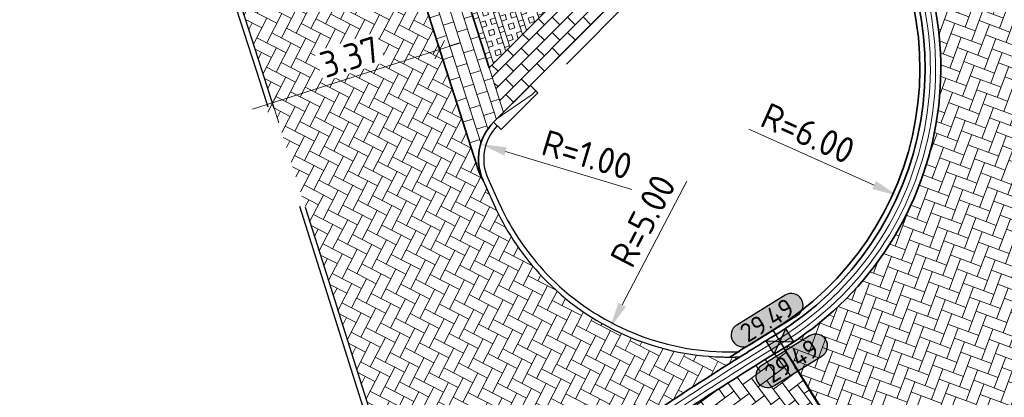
# Model space of a CAD drawing. Header units: metres. Extents: x 199937 to 201628, y 374508 to 375260.
# Tile 71 of 183: x 201200.2 to 201219.09, y 374807.22 to 374814.48. Entities that reach past the tile are written whole.
import ezdxf
from ezdxf.enums import TextEntityAlignment as Align

# ---------------------------------------------------------------- set-up
doc = ezdxf.new("R2010")
doc.units = ezdxf.units.M
doc.linetypes.add('VH-GELEIDEBAND', pattern=[6, 2, -2, 0, -2])
doc.linetypes.add('VH-OPSLUITBAND_100X200', pattern=[16, 8, -2, 4, -2])
for name, color, linetype, lineweight in [('N-WE-OG-HOOGTELIJN-G', 7, 'Continuous', 25), ('N-WE-RI-KOLK-S', 7, 'Continuous', 25), ('N-WE-VH-GOOT-G', 170, 'Continuous', 35), ('N-WE-VH-KANTOPSLUITING_GELEIDEBAND_50 200-G', 20, 'VH-GELEIDEBAND', 35), ('N-WE-VH-KANTOPSLUITING_GELEIDEBAND_50 200_250_INRITVERLOOPBAND-S', 20, 'Continuous', 25), ('N-WE-VH-KANTOPSLUITING_OPSLUITBAND_100X200-G', 150, 'VH-OPSLUITBAND_100X200', 35), ('N-WE-VH-KANTVERHARDING_STREKLAAG-G', 60, 'Continuous', 18), ('N-WE-VH-VERHARDING_BETONSTRAATSTEEN-G', 252, 'Continuous', 35), ('N-WE-VH-VERHARDING_GRASBETONSTEEN-A', 72, 'Continuous', 18), ('N-WE-VH-VERHARDING_GRASBETONSTEEN-G', 70, 'Continuous', 35), ('N-WE-VW-MARKERING_PARKEERVAK-G', 7, 'Continuous', 35), ('X-XX-AL-HOOGTELABEL-S', 7, 'Continuous', 25), ('X-XX-AL-M-200', 7, 'Continuous', 18)]:
    doc.layers.add(name, color=color, linetype=linetype, lineweight=lineweight)
doc.layers.add('N-WE-VH-VERHARDING_BETONSTRAATSTEEN_HEIDE-A', color=7, linetype='Continuous', lineweight=0, true_color=0x986657)
doc.layers.add('N-WE-VH-VERHARDING_BETONSTRAATSTEEN_ROOD-A', color=7, linetype='Continuous', lineweight=0, true_color=0xa92c0a)
doc.layers.add('X-XX-AL-HULPLIJN-G', color=7, linetype='Continuous', lineweight=18, plot=False)
doc.styles.add('NLCS-ISO-ANNOTATIEF-T18', font='NLCS-ISO.ttf', dxfattribs={"height": 1.8})
doc.styles.add('NLCS-ISO-M200-T25', font='NLCS-ISO.ttf', dxfattribs={"height": 0.5})
doc.dimstyles.new('NLCS-M200-T25-PIJL_L2_H1', dxfattribs={"dimscale": 0.2, "dimtxt": 2.5, "dimasz": 2.5, "dimexe": 2, "dimexo": 2, "dimgap": 0.7, "dimtad": 1, "dimzin": 0, "dimdsep": 46, "dimtxsty": 'NLCS-ISO-M200-T25', "dimcen": 0, "dimdle": 2, "dimclrd": 256, "dimclre": 256, "dimclrt": 256, "dimadec": 1, "dimazin": 0, "dimtfac": 1, "dimtdec": 3, "dimtofl": 0, "dimtmove": 0, "dimatfit": 3, "dimfxl": 2, "dimfxlon": 1, "dimtfillclr": 256, "dimtolj": 1, "dimtzin": 0, "dimlwd": -1, "dimlwe": -1, "dimarcsym": 0})
doc.dimstyles.new('NLCS-M200-T25-SCHRAP_L2_H1', dxfattribs={"dimscale": 0.2, "dimtxt": 2.5, "dimasz": 1.4, "dimexe": 2, "dimexo": 2, "dimgap": 0.7, "dimtad": 1, "dimzin": 0, "dimdsep": 46, "dimtxsty": 'NLCS-ISO-M200-T25', "dimblk": 'OBLIQUE', "dimcen": 0, "dimdle": 2, "dimclrd": 256, "dimclre": 256, "dimclrt": 256, "dimadec": 1, "dimazin": 0, "dimtfac": 1, "dimtdec": 3, "dimtofl": 0, "dimtmove": 0, "dimatfit": 3, "dimldrblk": 'OBLIQUE', "dimfxl": 2, "dimfxlon": 1, "dimtfillclr": 256, "dimtolj": 1, "dimtzin": 0, "dimlwd": -1, "dimlwe": -1, "dimarcsym": 0})

# ---------------------------------------------------------------- blocks, each defined once
blk = doc.blocks.new('*U283')
h = blk.add_hatch(color=253)
h.dxf.hatch_style = 1
edge = h.paths.add_edge_path()
edge.add_line((2.726055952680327, 1.132202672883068), (-2.726055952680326, 1.132202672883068))
edge.add_arc((-2.726055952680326, 0), 1.132202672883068, 90, 270)
edge.add_line((-2.726055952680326, -1.132202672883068), (2.726055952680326, -1.132202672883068))
edge.add_arc((2.726055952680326, 3.697785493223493e-32), 1.132202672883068, 270, 450)
blk.add_lwpolyline([(2.726055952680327, 1.132202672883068), (-2.726055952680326, 1.132202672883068, 0.9999999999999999), (-2.726055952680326, -1.132202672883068), (2.726055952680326, -1.132202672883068, 0.9999999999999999)], format="xyb", close=True)
at = {"style": 'NLCS-ISO-ANNOTATIEF-T18'}
blk.add_attdef('HGT', text='', height=1.8, dxfattribs=at).set_placement((-0.002853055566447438, -0.0004570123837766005), align=Align.MIDDLE_CENTER)
blk = doc.blocks.new('SVH-GELEIDEBAND INRITVERLOOPBAND_50 200X200_LINKS_L1000_HD-MM')
at = {"linetype": 'Continuous', "lineweight": 0}
blk.add_lwpolyline([(0, 0), (1000, 1.13686837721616e-13), (1000, 200.0000000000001), (0, 200)], close=True, dxfattribs=at)
blk.add_lwpolyline([(900, 1.023181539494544e-13), (100, 150), (0, 150)], dxfattribs=at)
blk = doc.blocks.new('*D513')
at = {"layer": 'Defpoints', "color": 0, "transparency": 16777216}
blk.add_point((201209.0455213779, 374812.0875442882), dxfattribs=at)
at = {"layer": 'X-XX-AL-M-200', "transparency": 16777216}
blk.add_line((201211.9477689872, 374811.2169934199), (201209.5244401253, 374811.9438890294), dxfattribs=at)
blk.add_solid([(201209.5483826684, 374812.0237088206), (201209.5004975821, 374811.8640692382), (201209.0455213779, 374812.0875442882)], dxfattribs=at)
at = {"layer": 'X-XX-AL-M-200', "transparency": 16777216, "insert": (201211.0876150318, 374811.8821702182), "char_height": 0.5, "attachment_point": 5, "rotation": 343.30299105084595, "style": 'NLCS-ISO-M200-T25', "bg_fill": 3, "box_fill_scale": 1.1, "bg_fill_color": 256, "bg_fill_true_color": 13158600, "bg_fill_transparency": 0}
blk.add_mtext('\\A1;R=1.00', dxfattribs=at)
at = {"layer": 'Defpoints', "color": 0, "transparency": 16777216}
blk.add_point((201210.0033588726, 374811.8002337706), dxfattribs=at)
blk = doc.blocks.new('*D514')
at = {"layer": 'Defpoints', "color": 0, "transparency": 16777216}
for p in [(201213.8162872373, 374812.9410081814), (201211.5286598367, 374808.5570343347)]:
    blk.add_point(p, dxfattribs=at)
at = {"layer": 'X-XX-AL-M-200', "transparency": 16777216}
blk.add_line((201212.9997899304, 374811.3762853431), (201211.7599695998, 374809.0003127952), dxfattribs=at)
blk.add_solid([(201211.6860898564, 374809.0388644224), (201211.8338493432, 374808.961761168), (201211.5286598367, 374808.5570343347)], dxfattribs=at)
at = {"layer": 'X-XX-AL-M-200', "transparency": 16777216, "insert": (201212.1613429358, 374810.6125238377), "char_height": 0.5, "attachment_point": 5, "rotation": 62.44372964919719, "style": 'NLCS-ISO-M200-T25', "bg_fill": 3, "box_fill_scale": 1.1, "bg_fill_color": 256, "bg_fill_true_color": 13158600, "bg_fill_transparency": 0}
blk.add_mtext('\\A1;R=5.00', dxfattribs=at)
blk = doc.blocks.new('*D515')
at = {"layer": 'Defpoints', "color": 0, "transparency": 16777216}
for p in [(201211.5731439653, 374813.5413103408), (201217.0517407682, 374811.0948890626)]:
    blk.add_point(p, dxfattribs=at)
at = {"layer": 'X-XX-AL-M-200', "transparency": 16777216}
blk.add_line((201214.193739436, 374812.3711054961), (201216.5951910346, 374811.2987575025), dxfattribs=at)
blk.add_solid([(201216.6291691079, 374811.3748491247), (201216.5612129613, 374811.2226658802), (201217.0517407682, 374811.0948890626)], dxfattribs=at)
at = {"layer": 'X-XX-AL-M-200', "transparency": 16777216, "insert": (201215.3252077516, 374812.2929745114), "char_height": 0.5, "attachment_point": 5, "rotation": 335.93725180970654, "style": 'NLCS-ISO-M200-T25', "bg_fill": 3, "box_fill_scale": 1.1, "bg_fill_color": 256, "bg_fill_true_color": 13158600, "bg_fill_transparency": 0}
blk.add_mtext('\\A1;R=6.00', dxfattribs=at)
blk = doc.blocks.new('N-SRI-KOLK_STRAAT_450X300-SO')
h = blk.add_hatch(color=256)
h.dxf.hatch_style = 1
h.paths.add_polyline_path([(-7.127631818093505e-14, 0.7499999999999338), (-1.125000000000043, 1.49999999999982), (-1.125000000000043, 4.75175454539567e-14)])
h.paths.add_polyline_path([(1.1249999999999, 4.75175454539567e-14), (1.1249999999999, 1.49999999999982), (-7.122080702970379e-14, 0.7499999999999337)])
for p, q in [((-1.125000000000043, 4.75175454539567e-14), (1.1249999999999, 1.49999999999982)), ((1.1249999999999, 4.75175454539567e-14), (-1.125000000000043, 1.49999999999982))]:
    blk.add_line(p, q)
at = {"flags": 128}
blk.add_lwpolyline([(-1.125000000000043, 4.75175454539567e-14), (1.1249999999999, 4.75175454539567e-14), (1.1249999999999, 1.49999999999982), (-1.125000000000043, 1.49999999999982)], close=True, dxfattribs=at)
blk = doc.blocks.new('_Oblique')
at = {"color": 0, "linetype": 'ByBlock', "lineweight": -2}
blk.add_line((-0.5, -0.5), (0.5, 0.5), dxfattribs=at)
blk = doc.blocks.new('*D734')
at = {"layer": 'Defpoints', "color": 0, "transparency": 16777216}
for p in [(201208.258828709, 374813.900781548), (201208.2588287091, 374813.9007815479), (201205.0506977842, 374812.8760294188)]:
    blk.add_point(p, dxfattribs=at)
at = {"layer": 'X-XX-AL-M-200', "transparency": 16777216}
for p, q in [((201204.6696644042, 374812.7543184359), (201208.6398620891, 374814.0224925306)), ((201208.2588287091, 374813.9007815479), (201208.3805396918, 374813.5197481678)), ((201205.0506977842, 374812.8760294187), (201205.1724087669, 374812.4949960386))]:
    blk.add_line(p, q, dxfattribs=at)
at = {"layer": 'X-XX-AL-M-200', "transparency": 16777216, "xscale": 0.28, "yscale": 0.28, "zscale": 0.28}
for p, rotation in [((201208.2588287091, 374813.9007815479), 17.71469926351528), ((201205.0506977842, 374812.8760294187), 197.7146992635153)]:
    blk.add_blockref('_Oblique', p, dxfattribs=dict(at, rotation=rotation))
at = {"layer": 'X-XX-AL-M-200', "transparency": 16777216, "insert": (201206.5360950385, 374813.7599130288), "char_height": 0.5, "attachment_point": 5, "rotation": 17.714699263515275, "style": 'NLCS-ISO-M200-T25', "bg_fill": 3, "box_fill_scale": 1.1, "bg_fill_color": 256, "bg_fill_true_color": 13158600, "bg_fill_transparency": 0}
blk.add_mtext('\\A1;3.37', dxfattribs=at)

msp = doc.modelspace()

# ---------------------------------------------------------------- hatches: boundary and pattern name
at = {"layer": 'N-WE-VH-VERHARDING_BETONSTRAATSTEEN_HEIDE-A', "true_color": 0x986657}
h = msp.add_hatch(dxfattribs=at)
h.set_pattern_fill('AVH-HEI_BSS_KEIFRMT_KEPER-SO', color=25, scale=2, angle=-27.28853069, pattern_type=2)
h.set_pattern_definition([(332.71146931, (201123.740729, 375003.373236), (0.2829079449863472, 0.09034984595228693), [0.63, -0.21]), (242.71146931, (201123.933287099, 375003.7464937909), (0.2829079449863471, 0.09034984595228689), [0.63, -0.21])])
h.paths.add_polyline_path([(201206.0201189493, 374820.9093778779), (201205.4683825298, 374820.3552944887), (201204.6079319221, 374819.5146590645), (201203.3229938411, 374818.2303408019), (201204.9060990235, 374813.3328373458), (201206.0110267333, 374809.8422145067), (201206.9936067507, 374806.7367345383, -0.07197892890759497), (201207.3090970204, 374804.8940325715, -0.0685536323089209), (201207.111482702, 374803.1222606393), (201210.4972542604, 374805.6380615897, -0.01486091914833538), (201214.0222236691, 374808.0001872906, -0.01738158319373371), (201213.6790714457, 374807.9977865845, -0.09790249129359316), (201211.8084726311, 374808.4220319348, -0.09790249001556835), (201210.2399290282, 374809.5260224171, -0.08396261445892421), (201209.3187256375, 374810.8876500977), (201208.9875554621, 374811.6193997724)])
h = msp.add_hatch(dxfattribs=at)
h.set_pattern_fill('AVH-HEI_BSS_KEIFRMT_KEPER-SO', color=25, scale=2, angle=-53.38576831, pattern_type=2)
h.set_pattern_definition([(306.61423169, (0, 0), (0.2938096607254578, -0.04331146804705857), [0.63, -0.21]), (216.61423169, (0.3371211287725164, 0.2504981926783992), (0.2938096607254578, -0.04331146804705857), [0.63, -0.21])])
h.paths.add_polyline_path([(201214.8628148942, 374808.1684093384, 0.007033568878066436), (201213.1718236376, 374807.1000740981), (201215.2229599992, 374803.7500269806, -0.01978989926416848), (201216.9748153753, 374804.7189550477)])
at = {"layer": 'N-WE-VH-VERHARDING_BETONSTRAATSTEEN_ROOD-A'}
h = msp.add_hatch(dxfattribs=at)
h.set_pattern_fill('AVH-ROO_BSS_KEIFRMT_KEPER-SO', color=36, scale=2, angle=69.61158121, pattern_type=2)
h.set_pattern_definition([(69.61158121, (0, 0), (-0.1236836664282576, 0.2700043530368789), [0.63, -0.21]), (339.61158121, (-0.3936880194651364, 0.1463206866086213), (-0.1236836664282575, 0.2700043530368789), [0.63, -0.21])])
edge = h.paths.add_edge_path()
edge.add_arc((201227.4227297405, 374821.931878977), 6.300000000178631, 219.8173336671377, 294.61158121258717, ccw=False)
edge.add_arc((201552.6215671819, 375093.0440538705), 429.6864608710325, 219.3359814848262, 219.81733366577, ccw=False)
edge.add_line((201220.2838839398, 374820.6801081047), (201216.4458304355, 374817.5346706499))
edge.add_arc((201211.5731439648, 374813.5413103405), 6.300000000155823, -58.52207706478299, 39.33598148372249, ccw=False)
edge.add_line((201214.8628148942, 374808.1684093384), (201216.9748153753, 374804.7189550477))
edge.add_arc((201228.3342783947, 374782.1124824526), 25.30000006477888, 114.6115812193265, 116.6789423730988, ccw=False)
edge.add_line((201217.7977247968, 374805.1140267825), (201232.1210787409, 374811.6752725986))
edge.add_line((201232.1210787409, 374811.6752725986), (201230.0464565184, 374816.2042217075))
h = msp.add_hatch(dxfattribs=at)
h.set_pattern_fill('AVH-ROO_BSS_KEIFRMT_HALFST-SO', color=36, scale=2, angle=17.71469926, pattern_type=2)
h.set_pattern_definition([(17.71469926, (201206.0201189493, 374820.9093778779), (0.1361442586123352, 0.2639407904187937), [0.21, -0.21]), (107.71469926, (201206.0201189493, 374820.9093778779), (-0.2000425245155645, -0.06389826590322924), [])])
edge = h.paths.add_edge_path()
edge.add_line((201208.472283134, 374815.860682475), (201207.8366804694, 374815.2223760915))
edge.add_line((201207.8366804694, 374815.2223760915), (201209.092316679, 374811.3879206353))
edge.add_arc((201210.0019962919, 374811.8004805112), 0.9988606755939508, 135.0764828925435, 204.3953457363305, ccw=False)
edge.add_line((201209.2947529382, 374812.5058382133), (201209.4832392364, 374812.6951262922))
edge.add_line((201209.4832392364, 374812.6951262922), (201208.472283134, 374815.860682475))
h = msp.add_hatch(dxfattribs=at)
h.set_pattern_fill('AVH-ROO_BSS_KEIFRMT_HALFST-SO', color=36, scale=2, angle=135.12160323, pattern_type=2)
h.set_pattern_definition([(135.12160323, (201123.740729, 375003.373236), (-0.2969841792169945, -0.0006303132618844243), [0.21, -0.21]), (225.12160323, (201123.740729, 375003.373236), (0.1488072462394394, -0.148176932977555), [])])
h.paths.add_polyline_path([(201211.4558352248, 374814.6761132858), (201211.177323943, 374815.5301969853), (201209.2090816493, 374813.5535822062), (201209.4832392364, 374812.6951262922)])
at = {"layer": 'N-WE-VH-VERHARDING_GRASBETONSTEEN-A', "true_color": 0x52a500}
h = msp.add_hatch(dxfattribs=at)
h.set_pattern_fill('AVH-GRASBETONSTEEN_01-SO', color=74, angle=17.71469926, pattern_type=2)
h.set_pattern_definition([(107.71469926, (201206.0201189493, 374820.9093778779), (-0.3810333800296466, -0.1217109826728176), []), (107.71469926, (201206.1153772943, 374820.9398056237), (-0.3810333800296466, -0.1217109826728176), []), (17.71469926, (201206.0201189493, 374820.9093778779), (-0.1217109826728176, 0.3810333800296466), [-0.1, 0.1]), (17.71469926, (201205.9896912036, 374821.004636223), (-0.1217109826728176, 0.3810333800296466), [-0.1, 0.1]), (17.71469926, (201205.959263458, 374821.099894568), (-0.1217109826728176, 0.3810333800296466), [0.1, -0.1]), (17.71469926, (201205.9288357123, 374821.195152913), (-0.1217109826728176, 0.3810333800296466), [0.1, -0.1]), (107.71469926, (201206.2106356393, 374820.9702333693), (-0.3810333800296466, -0.1217109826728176), [0.09999999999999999, -0.09999999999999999]), (107.71469926, (201206.3058939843, 374821.000661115), (-0.3810333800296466, -0.1217109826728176), [0.09999999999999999, -0.09999999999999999])])
h.paths.add_polyline_path([(201211.177323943, 374815.5301969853), (201210.5506735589, 374817.4518853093), (201208.5922270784, 374815.4851080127), (201209.2090816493, 374813.5535822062)])

# ---------------------------------------------------------------- linework, layer by layer
at = {"layer": 'N-WE-OG-HOOGTELIJN-G'}
msp.add_lwpolyline([(201214.6539468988, 374808.50954591), (201217.2089584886, 374804.3888659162)], dxfattribs=at)
at = {"layer": 'N-WE-VH-GOOT-G'}
for points in [[(201190.3781682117, 374725.9901508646, 0.005832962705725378), (201213.6215774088, 374733.9085403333, 0.4038275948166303), (201216.2898483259, 374739.2512458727), (201200.0198097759, 374791.0364932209, -0.3192733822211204), (201202.7733105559, 374799.5250245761), (201210.6738992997, 374805.3955649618, -0.01766950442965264), (201214.8628148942, 374808.1684093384, 0.4549785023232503), (201216.4458304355, 374817.5346706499, -0.009968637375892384), (201205.7304956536, 374831.1545147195, 0.2999557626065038), (201199.2003929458, 374833.4893782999), (201150.3313457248, 374821.558999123)], [(201207.1114827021, 374803.1222606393), (201210.4972542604, 374805.6380615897, -0.01486091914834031), (201214.0222236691, 374808.0001872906, -0.01486091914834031)]]:
    msp.add_lwpolyline(points, format="xyb", dxfattribs=at)
at = {"layer": 'N-WE-VH-KANTOPSLUITING_GELEIDEBAND_50 200-G', "lineweight": -3}
for points in [[(201206.5840855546, 374821.758843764), (201208.7299956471, 374823.9141537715, -0.5603960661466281), (201209.5596848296, 374823.7163870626), (201212.2229310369, 374815.5492666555, -0.2817428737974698), (201212.101870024, 374815.0414512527), (201210.1420785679, 374813.0733232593)], [(201206.7258067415, 374821.6177228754), (201208.8717183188, 374823.7730595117, -0.5603979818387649), (201209.3695330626, 374823.6544007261), (201212.0327854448, 374815.4872613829, -0.2817428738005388), (201211.9601488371, 374815.1825721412), (201210.000357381, 374813.2144441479)]]:
    msp.add_lwpolyline(points, format="xyb", dxfattribs=at)
at = {"layer": 'N-WE-VH-KANTOPSLUITING_OPSLUITBAND_100X200-G'}
for points in [[(201214.0222236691, 374808.0001872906, -0.002817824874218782), (201214.7061638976, 374808.4242617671, 0.4549785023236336), (201216.2137977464, 374817.3445106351, -0.009976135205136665), (201205.4832082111, 374830.9841652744, 0.2993940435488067), (201199.2715422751, 374833.1979374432), (201151.0719034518, 374821.4309806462)], [(201213.8276996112, 374807.9958974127, -0.003401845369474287), (201214.6539468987, 374808.50954591, 0.4549785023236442), (201216.1364535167, 374817.2811239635, -0.009976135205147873), (201205.4033968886, 374830.923914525, 0.2993940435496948), (201199.2952587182, 374833.1007904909), (201151.0956198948, 374821.3338336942)]]:
    msp.add_lwpolyline(points, format="xyb", dxfattribs=at)
at = {"layer": 'N-WE-VH-KANTOPSLUITING_OPSLUITBAND_100X200-G', "lineweight": -3, "flags": 128}
for points in [[(201207.0149463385, 374803.1483514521, 0.1494256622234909), (201206.8986095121, 374806.7054803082), (201205.9156852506, 374809.8120482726), (201204.8108531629, 374813.3023690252), (201203.2089539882, 374818.2580136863), (201205.9494519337, 374820.9801327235)], [(201207.111482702, 374803.1222606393, 0.1493781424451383), (201206.9936067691, 374806.73673448), (201206.0110267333, 374809.8422145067), (201204.9060990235, 374813.3328373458), (201203.3229938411, 374818.2303408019), (201206.0201189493, 374820.9093778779)], [(201209.2947529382, 374812.5058382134), (201209.2947529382, 374812.5058382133, 0.3116023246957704), (201209.0923166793, 374811.3879206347), (201209.3178547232, 374810.8895744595, 0.001885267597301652), (201209.3333353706, 374810.8558637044, 0.08217618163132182), (201210.2399290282, 374809.5260224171, 0.09790249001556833), (201211.8084726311, 374808.4220319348, 0.09790249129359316), (201213.6790714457, 374807.9977865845, 0.01738158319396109), (201214.0222236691, 374808.0001872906)], [(201209.3656135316, 374812.4352777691, 0.3116023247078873), (201209.1834208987, 374811.4291519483), (201209.4089230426, 374810.9308850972, 0.001880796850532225), (201209.424053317, 374810.8979380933, 0.08217618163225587), (201210.3122510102, 374809.5950842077, 0.09790249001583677), (201211.8490760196, 374808.513417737, 0.09790249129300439), (201213.6818551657, 374808.0977478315, 0.01738158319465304), (201214.0180493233, 374808.1001001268)]]:
    msp.add_lwpolyline(points, format="xyb", dxfattribs=at)
at = {"layer": 'N-WE-VH-KANTVERHARDING_STREKLAAG-G'}
for points in [[(201190.3470273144, 374726.0851784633, 0.005832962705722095), (201213.5882280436, 374734.0028155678, 0.4038275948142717), (201216.1944461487, 374739.2212721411), (201199.9244075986, 374791.0065194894, -0.3192733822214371), (201202.7136681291, 374799.6052915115), (201210.615018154, 374805.476397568, -0.01767283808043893), (201214.8105978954, 374808.2536934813, 0.4549785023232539), (201216.3684862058, 374817.4712839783, -0.009976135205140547), (201205.642830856, 374831.1046667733, 0.2993940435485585), (201199.2241093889, 374833.3922313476), (201150.3550621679, 374821.4618521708)], [(201190.315886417, 374726.180206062, 0.005832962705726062), (201213.5548786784, 374734.0970908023, 0.40382759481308), (201216.0990439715, 374739.1912984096), (201199.8290054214, 374790.9765457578, -0.3192733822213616), (201202.6540257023, 374799.6855584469), (201210.5561364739, 374805.5572297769, -0.01767616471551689), (201214.7583808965, 374808.3389776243, 0.4549785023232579), (201216.2911419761, 374817.4078973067, -0.009976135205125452), (201205.5630195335, 374831.0444160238, 0.2993940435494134), (201199.247825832, 374833.2950843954), (201150.3787786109, 374821.3647052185)]]:
    msp.add_lwpolyline(points, format="xyb", dxfattribs=at)
at = {"layer": 'N-WE-VH-VERHARDING_BETONSTRAATSTEEN-G'}
msp.add_lwpolyline([(201214.8628148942, 374808.1684093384), (201216.9748153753, 374804.7189550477)], dxfattribs=at)
at = {"layer": 'N-WE-VH-VERHARDING_GRASBETONSTEEN-G'}
msp.add_lwpolyline([(201210.5506735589, 374817.4518853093), (201211.177323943, 374815.5301969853), (201209.2090816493, 374813.5535822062), (201208.5922270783, 374815.4851080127)], close=True, dxfattribs=at)
at = {"layer": 'N-WE-VW-MARKERING_PARKEERVAK-G'}
for points in [[(201206.0201189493, 374820.9093778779), (201208.8717183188, 374823.7730595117, -0.5801713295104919), (201209.3753981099, 374823.636414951), (201212.0327854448, 374815.4872613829, -0.2817428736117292), (201211.9601488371, 374815.1825721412), (201209.2947529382, 374812.5058382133, 0.3116023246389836), (201209.0923166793, 374811.3879206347)], [(201206.0201189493, 374820.9093778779), (201208.9700976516, 374811.674053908, 0.05001673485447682), (201209.0923166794, 374811.3879206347)]]:
    msp.add_lwpolyline(points, format="xyb", dxfattribs=at)
at = {"layer": 'X-XX-AL-HULPLIJN-G'}
msp.add_lwpolyline([(201206.6559891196, 374821.5479529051), (201209.4832392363, 374812.6951262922)], dxfattribs=at)

# ---------------------------------------------------------------- block references
at = {"layer": 'N-WE-RI-KOLK-S', "xscale": 0.2, "yscale": 0.2, "zscale": 0.2, "rotation": 211.6272080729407}
msp.add_blockref('N-SRI-KOLK_STRAAT_450X300-SO', (201214.7066445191, 374808.4245560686), dxfattribs=at)
at = {"layer": 'N-WE-VH-KANTOPSLUITING_GELEIDEBAND_50 200_250_INRITVERLOOPBAND-S', "xscale": 0.001, "yscale": 0.001, "zscale": 0.001, "rotation": 225.1216032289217}
msp.add_blockref('SVH-GELEIDEBAND INRITVERLOOPBAND_50 200X200_LINKS_L1000_HD-MM', (201210.000357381, 374813.2144441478), dxfattribs=at)
at = {"layer": 'X-XX-AL-HOOGTELABEL-S', "xscale": 0.2, "yscale": 0.2, "zscale": 0.2, "rotation": 31.80082101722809}
for p in [(201214.5406706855, 374808.7057460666), (201215.0127875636, 374807.9230652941)]:
    msp.add_blockref('*U283', p, dxfattribs=at).add_auto_attribs({'HGT': '29.49'})

# ---------------------------------------------------------------- next in the draw order: dimensions: what is measured, and where the dimension line sits
at = {"layer": 'X-XX-AL-M-200'}
dim = msp.add_aligned_dim(p1=(201205.0506977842, 374812.8760294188), p2=(201208.258828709, 374813.9007815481), distance=-2.5721328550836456e-10, dimstyle='NLCS-M200-T25-SCHRAP_L2_H1', override={"dimtfill": 1}, dxfattribs=at)
dim.commit()
dim.dimension.update_dxf_attribs({"geometry": '*D734', "text_midpoint": (201206.5360950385, 374813.7599130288)})
dim = msp.add_radius_dim(center=(201210.0033588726, 374811.8002337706), mpoint=(201209.0455213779, 374812.0875442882), dimstyle='NLCS-M200-T25-PIJL_L2_H1', override={"dimpost": 'R=<>', "dimtfill": 1}, dxfattribs=at)
dim.commit()
dim.dimension.update_dxf_attribs({"geometry": '*D513', "text_midpoint": (201210.9755639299, 374811.5086135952), "dimtype": 164})

# ---------------------------------------------------------------- next in the draw order: dimensions: what is measured, and where the dimension line sits
dim = msp.add_radius_dim(center=(201213.8162872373, 374812.9410081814), mpoint=(201211.5286598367, 374808.5570343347), text='R=5.00', dimstyle='NLCS-M200-T25-PIJL_L2_H1', override={"dimpost": 'R=<>', "dimtfill": 1}, dxfattribs=at)
dim.commit()
dim.dimension.update_dxf_attribs({"geometry": '*D514', "text_midpoint": (201212.5071001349, 374810.4321022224), "dimtype": 164})

# ---------------------------------------------------------------- next in the draw order: dimensions: what is measured, and where the dimension line sits
dim = msp.add_radius_dim(center=(201211.5731439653, 374813.5413103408), mpoint=(201217.0517407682, 374811.0948890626), dimstyle='NLCS-M200-T25-PIJL_L2_H1', override={"dimpost": 'R=<>', "dimtfill": 1}, dxfattribs=at)
dim.commit()
dim.dimension.update_dxf_attribs({"geometry": '*D515', "text_midpoint": (201215.1661903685, 374811.9368657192), "dimtype": 164})

doc.saveas('drawing.dxf')
